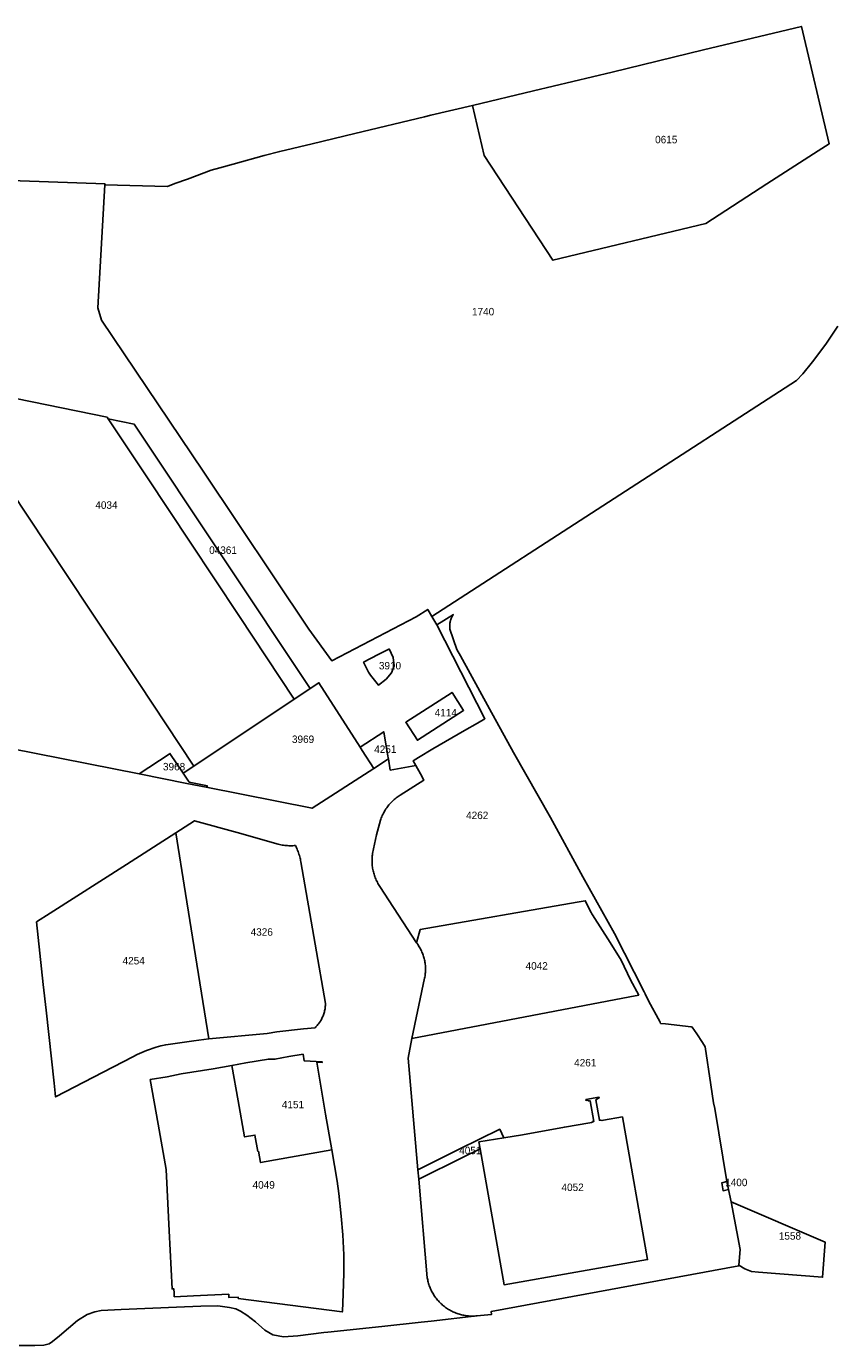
# Model space of a CAD drawing. Header units: metres. Extents: x 89872 to 93080, y 464198 to 466472.
# Tile 11 of 12: x 92341 to 92729, y 464393 to 465029. Entities that reach past the tile are written whole.
import ezdxf

# ---------------------------------------------------------------- set-up
doc = ezdxf.new("R2010")
doc.units = ezdxf.units.M
doc.header["$MEASUREMENT"] = 0
doc.layers.add('CB_---_TZ00018-_tekst 18_18_^2000', color=1, linetype='CONTINUOUS')
doc.layers.add('CI_---_EG01----_perceelsgrens', color=210, linetype='CONTINUOUS')

msp = doc.modelspace()

# ---------------------------------------------------------------- linework, layer by layer
at = {"layer": 'CI_---_EG01----_perceelsgrens', "flags": 128}
for points in [[(92556.080722, 464991.029505), (92561.733719, 464966.889517), (92594.879703, 464916.387542), (92668.529666, 464934.100533), (92698.009651, 464953.155524), (92722.673639, 464969.117516), (92728.014636, 464972.417514), (92714.689643, 465029.083486), (92667.418666, 465017.749491), (92623.524688, 465007.036497), (92585.501707, 464997.962501)], [(92503.616749, 464722.629639), (92505.943748, 464717.898641), (92506.979747, 464716.354642), (92510.758745, 464711.612644), (92514.469743, 464714.516643), (92517.008742, 464717.502641), (92518.393741, 464720.85664), (92517.844742, 464724.974638), (92515.904743, 464729.096636), (92515.724743, 464729.011636), (92510.698745, 464726.389637)], [(92506.979747, 464716.354642), (92510.758745, 464711.612644), (92514.469743, 464714.516643), (92517.008742, 464717.502641), (92518.393741, 464720.85664), (92517.844741, 464724.974638), (92515.904742, 464729.096635), (92515.724742, 464729.011635), (92510.698745, 464726.389637), (92503.616749, 464722.629639), (92505.943747, 464717.898641)], [(92529.575736, 464685.016657), (92551.849724, 464699.42665), (92546.255727, 464708.137646), (92523.958738, 464693.720653)], [(92546.255727, 464708.137646), (92523.958738, 464693.720653), (92529.575735, 464685.016658), (92551.849724, 464699.426651)], [(92515.587743, 464676.046662), (92515.372743, 464677.304662), (92513.337744, 464689.177656), (92501.928749, 464681.788659), (92502.959749, 464680.17966), (92508.562746, 464671.509664)], [(92427.782786, 464662.395669), (92428.299786, 464662.729669), (92428.369786, 464663.149669), (92419.56979, 464664.909668), (92416.711792, 464669.151666), (92410.299795, 464678.669661), (92409.949795, 464678.419661), (92395.507802, 464668.791666), (92418.383791, 464664.258668)], [(92468.236766, 464634.215683), (92467.601766, 464634.231683), (92466.966767, 464634.261683), (92466.331767, 464634.304683), (92465.698767, 464634.362683), (92465.066768, 464634.433683), (92464.436768, 464634.519683), (92463.808768, 464634.618683), (92462.406769, 464634.989683), (92442.708779, 464640.51768), (92422.209789, 464646.283677), (92413.128794, 464640.47268), (92389.315805, 464625.235688), (92352.513824, 464601.6977), (92345.951827, 464597.485702), (92349.273825, 464567.270717), (92350.616825, 464555.003723), (92354.488823, 464519.822741), (92355.027823, 464514.911743), (92355.212822, 464513.158744), (92373.460813, 464522.695739), (92392.394804, 464532.528734), (92394.579803, 464533.579734), (92396.791802, 464534.566733), (92399.021801, 464535.491733), (92403.591798, 464537.104732), (92405.907797, 464537.792732), (92408.273796, 464538.265731), (92421.864789, 464540.14173), (92429.002786, 464541.13573), (92457.123772, 464543.712729), (92461.808769, 464544.516728), (92474.711763, 464545.916728), (92480.28476, 464546.512727), (92480.63776, 464546.866727), (92480.98076, 464547.231727), (92481.311759, 464547.606727), (92481.630759, 464547.991726), (92481.938759, 464548.386726), (92482.233759, 464548.790726), (92482.517759, 464549.202726), (92482.787759, 464549.623726), (92483.045759, 464550.052725), (92483.289758, 464550.489725), (92483.520758, 464550.933725), (92483.737758, 464551.383725), (92483.941758, 464551.840725), (92484.130758, 464552.303724), (92484.306758, 464552.772724), (92484.467758, 464553.246724), (92484.614758, 464553.724724), (92484.746758, 464554.207723), (92484.863758, 464554.693723), (92484.965758, 464555.183723), (92485.053758, 464555.675723), (92485.125758, 464556.171722), (92485.183757, 464556.668722), (92485.225757, 464557.166722), (92485.252757, 464557.666722), (92485.264757, 464558.166721), (92480.28876, 464586.783707), (92473.402763, 464626.409687), (92473.288763, 464627.040687), (92473.158763, 464627.669687), (92473.014764, 464628.294686), (92472.855764, 464628.916686), (92472.681764, 464629.534686), (92472.493764, 464630.147685), (92472.291764, 464630.756685), (92472.074764, 464631.360685), (92471.842764, 464631.958684), (92471.597764, 464632.551684), (92471.338764, 464633.138684), (92471.065765, 464633.719684), (92470.778765, 464634.293683), (92470.143765, 464634.253683), (92469.508765, 464634.226683), (92468.872766, 464634.214683)], [(92526.917736, 464541.34973), (92632.010684, 464561.44272), (92636.230682, 464562.249719), (92632.296684, 464569.601715), (92627.798686, 464579.036711), (92622.436689, 464587.622706), (92614.026693, 464600.8957), (92613.721693, 464601.3627), (92613.294693, 464601.989699), (92610.504695, 464607.670696), (92606.605696, 464606.991697), (92530.980734, 464593.814703), (92529.157735, 464587.496707), (92529.429735, 464587.080707), (92529.868735, 464586.406707), (92530.177735, 464585.939707), (92530.472735, 464585.465708), (92530.756734, 464584.982708), (92531.026734, 464584.492708), (92531.283734, 464583.995708), (92531.526734, 464583.492709), (92531.756734, 464582.982709), (92531.973734, 464582.466709), (92532.175734, 464581.944709), (92532.363734, 464581.41771), (92532.538734, 464580.88671), (92532.698733, 464580.35071), (92532.843733, 464579.81071), (92532.975733, 464579.266711), (92533.091733, 464578.719711), (92533.193733, 464578.169711), (92533.280733, 464577.616711), (92533.352733, 464577.061712), (92533.410733, 464576.505712), (92533.453733, 464575.947712), (92533.480733, 464575.388713), (92533.493733, 464574.829713), (92533.491733, 464574.269713), (92533.474733, 464573.710713), (92533.441733, 464573.152714), (92533.394733, 464572.594714), (92533.333733, 464572.038714), (92533.256733, 464571.484715), (92533.164733, 464570.932715), (92533.058733, 464570.383715)], [(92408.990796, 464522.871739), (92400.8368, 464521.49974), (92404.619798, 464499.99975), (92408.439796, 464478.139761), (92408.908796, 464468.420766), (92409.956795, 464448.595776), (92411.363794, 464420.59879), (92412.184794, 464420.66179), (92412.265794, 464418.546791), (92412.370794, 464416.882792), (92421.642789, 464417.307792), (92438.646781, 464418.098791), (92438.709781, 464416.472792), (92443.167778, 464416.734792), (92443.202778, 464416.036792), (92493.378753, 464409.562796), (92493.399753, 464409.816796), (92493.767753, 464418.340791), (92494.088753, 464428.272786), (92494.063753, 464437.075782), (92493.557753, 464446.704777), (92492.849754, 464455.770773), (92491.673754, 464466.676767), (92490.923755, 464472.594764), (92488.336756, 464487.593757), (92485.350757, 464504.912748), (92481.07976, 464529.914736), (92483.684758, 464529.775736), (92483.707758, 464530.037735), (92475.018763, 464530.532735), (92474.468763, 464533.725734), (92467.684766, 464532.576734), (92460.90577, 464531.427735), (92460.92377, 464531.323735), (92459.62277, 464531.396735), (92457.791771, 464531.418735), (92446.855777, 464529.536736), (92440.16878, 464528.353736), (92431.158784, 464526.760737), (92415.765792, 464524.216738)], [(92559.79072, 464488.179756), (92571.333714, 464422.606789), (92640.52268, 464434.794783), (92628.414686, 464503.510748), (92619.28769, 464501.924749), (92618.621691, 464501.781749), (92617.876691, 464501.907749), (92617.864691, 464501.994749), (92617.291691, 464501.886749), (92615.499692, 464511.745744), (92615.940692, 464511.824744), (92615.921692, 464511.917744), (92616.495692, 464512.428744), (92617.140691, 464512.506744), (92617.052691, 464513.035743), (92610.777695, 464511.979744), (92610.892694, 464511.456744), (92611.445694, 464511.562744), (92612.123694, 464511.253744), (92612.146694, 464511.155744), (92612.803694, 464511.279744), (92614.626693, 464501.383749), (92614.040693, 464501.272749), (92614.061693, 464501.200749), (92613.418693, 464500.79575), (92612.728694, 464500.68375), (92600.4167, 464498.603751), (92580.17971, 464494.919752), (92571.228714, 464493.448753), (92559.21072, 464491.472754)], [(92530.207735, 464473.547763), (92551.607724, 464484.135758), (92559.79072, 464488.179756), (92559.210721, 464491.472754), (92571.228715, 464493.448753), (92569.228716, 464497.599751), (92549.727725, 464487.945756), (92529.813735, 464478.098761)], [(92679.57966, 464468.464766), (92678.768661, 464472.372764), (92676.240662, 464471.725764), (92676.922661, 464467.943766)], [(92684.491657, 464432.106784), (92687.365656, 464430.251785), (92690.577654, 464429.073786), (92693.969653, 464428.631786), (92724.854637, 464426.223787), (92726.106637, 464443.207779), (92680.822659, 464462.543769), (92685.069657, 464439.58978)]]:
    msp.add_lwpolyline(points, close=True, dxfattribs=at)
for points in [[(92556.080722, 464991.029504), (92536.098732, 464986.233507), (92532.939733, 464985.542507), (92499.48875, 464977.476511), (92478.79876, 464972.452514), (92463.224768, 464968.819516), (92455.682772, 464966.837516), (92440.763779, 464962.723519), (92434.351783, 464960.937519), (92430.211785, 464959.73352), (92418.77079, 464955.451522), (92412.704793, 464953.403523), (92409.154795, 464951.887524), (92378.98181, 464952.748524)], [(92284.695533, 464860.152202), (92379.978956, 464840.733342), (92380.54481, 464839.88258), (92393.079804, 464837.319581), (92477.879761, 464709.979645), (92482.079759, 464712.779644), (92501.928749, 464681.788659), (92513.337744, 464689.177655), (92515.372743, 464677.304661), (92515.587743, 464676.046662), (92516.509742, 464670.667665), (92528.847736, 464672.825664), (92527.534737, 464675.193662), (92530.139735, 464676.749662), (92536.979732, 464680.86966), (92552.329724, 464689.679655), (92558.548721, 464693.320653), (92562.147719, 464695.427652), (92538.970731, 464740.66663), (92536.579732, 464744.715628), (92534.572733, 464748.114626), (92528.979736, 464744.559628), (92488.345756, 464723.284638), (92477.316762, 464738.605631), (92426.326787, 464814.708593), (92377.354812, 464887.484556), (92375.587813, 464893.489553), (92378.981811, 464952.748524), (92379.006811, 464953.187523), (92296.929852, 464956.089522)], [(92732.259634, 464884.629558), (92726.499637, 464875.940563), (92720.07964, 464867.429567), (92715.289643, 464861.64057), (92712.212644, 464858.367571), (92536.579732, 464744.715628), (92538.970731, 464740.66663), (92546.896727, 464745.573628), (92546.684727, 464745.271628), (92546.484727, 464744.961628), (92546.296727, 464744.643628), (92546.122727, 464744.318628), (92545.961727, 464743.986629), (92545.813727, 464743.648629), (92545.680727, 464743.304629), (92545.560727, 464742.955629), (92545.454728, 464742.602629), (92545.363728, 464742.24463), (92545.286728, 464741.88363), (92545.224728, 464741.52063), (92545.177728, 464741.15463), (92545.144728, 464740.78663), (92545.127728, 464740.41863), (92545.124728, 464740.049631), (92545.136728, 464739.680631), (92545.163728, 464739.312631), (92545.204728, 464738.946631), (92545.261728, 464738.581631), (92548.602726, 464728.849636), (92550.376725, 464725.689638), (92564.313718, 464700.135651), (92575.916712, 464679.113661), (92593.758703, 464647.751677), (92609.236696, 464619.295691), (92624.540688, 464591.881705), (92638.919681, 464563.881719), (92639.404681, 464562.856719), (92640.98168, 464559.523721), (92646.537677, 464549.139726), (92646.752677, 464548.567726), (92649.073676, 464548.307726), (92661.546669, 464546.912727), (92662.053669, 464546.855727), (92664.215668, 464543.538729), (92666.974667, 464539.307731), (92668.272666, 464537.316732), (92671.020665, 464518.941741), (92672.317664, 464510.272745), (92672.918664, 464507.532747), (92678.768661, 464472.372764), (92679.57966, 464468.464766), (92680.82266, 464462.543769)], [(92380.54481, 464839.88258), (92399.410801, 464811.536594), (92419.982791, 464780.52361), (92443.486779, 464745.211628), (92470.219765, 464704.859648)], [(92421.792789, 464672.542664), (92395.069803, 464712.879644), (92371.539814, 464748.229626), (92350.969825, 464779.239611), (92324.678838, 464818.741591)], [(92416.711792, 464669.151667), (92482.079759, 464712.779644)], [(92529.157735, 464587.496707), (92511.489744, 464614.541693), (92511.163744, 464615.040693), (92510.851745, 464615.548693), (92510.553745, 464616.065692), (92510.268745, 464616.589692), (92509.998745, 464617.120692), (92509.741745, 464617.659692), (92509.500745, 464618.204691), (92509.273745, 464618.755691), (92509.061746, 464619.312691), (92508.864746, 464619.875691), (92508.682746, 464620.44369), (92508.516746, 464621.01669), (92508.365746, 464621.59269), (92508.229746, 464622.173689), (92508.109746, 464622.757689), (92508.005746, 464623.344689), (92507.916746, 464623.934688), (92507.843746, 464624.526688), (92507.787746, 464625.119688), (92507.746746, 464625.714688), (92507.721746, 464626.310687), (92507.712746, 464626.906687), (92507.719746, 464627.502687), (92507.742746, 464628.098686), (92507.781746, 464628.693686), (92507.836746, 464629.287686), (92507.906746, 464629.879686), (92507.993746, 464630.469685), (92509.854745, 464639.402681), (92511.767744, 464646.524677), (92511.967744, 464647.094677), (92512.182744, 464647.659677), (92512.412744, 464648.219676), (92512.657744, 464648.771676), (92512.916744, 464649.318676), (92513.189743, 464649.857676), (92513.476743, 464650.389675), (92513.777743, 464650.913675), (92514.092743, 464651.429675), (92514.421743, 464651.937674), (92514.762743, 464652.435674), (92515.117743, 464652.925674), (92515.484742, 464653.405674), (92515.864742, 464653.875674), (92516.256742, 464654.336673), (92516.660742, 464654.785673), (92517.076742, 464655.224673), (92517.503741, 464655.652673), (92517.941741, 464656.068672), (92518.391741, 464656.473672), (92518.850741, 464656.866672), (92519.32074, 464657.246672), (92519.79974, 464657.614672), (92520.28974, 464657.970671), (92520.78774, 464658.312671), (92521.294739, 464658.641671), (92532.676734, 464665.819668), (92531.036735, 464668.877666), (92528.847736, 464672.825664), (92516.509742, 464670.667665), (92515.587742, 464676.046662), (92508.562746, 464671.509665), (92478.797761, 464652.285674), (92427.782786, 464662.395669), (92418.383791, 464664.258668), (92395.507802, 464668.791666), (92295.952852, 464688.520656)], [(92413.128793, 464640.47268), (92417.80293, 464611.250834), (92422.636853, 464581.213307), (92429.002785, 464541.13573)], [(92536.136732, 464405.117798), (92558.223721, 464407.647797), (92557.658721, 464407.598797), (92557.091722, 464407.563797), (92556.524722, 464407.544797), (92555.957722, 464407.538797), (92555.389722, 464407.548797), (92554.822723, 464407.572797), (92554.256723, 464407.610797), (92553.691723, 464407.664797), (92553.128724, 464407.732797), (92552.566724, 464407.814797), (92552.007724, 464407.911797), (92551.450724, 464408.022796), (92550.897725, 464408.147796), (92550.347725, 464408.287796), (92549.801725, 464408.441796), (92549.259725, 464408.609796), (92548.721726, 464408.791796), (92548.188726, 464408.987796), (92547.661726, 464409.196796), (92547.139727, 464409.419796), (92546.610727, 464409.662796), (92546.088727, 464409.918796), (92545.573727, 464410.189795), (92545.065728, 464410.473795), (92544.565728, 464410.770795), (92544.072728, 464411.080795), (92543.588728, 464411.403795), (92543.113729, 464411.739795), (92542.647729, 464412.087794), (92542.190729, 464412.447794), (92541.743729, 464412.820794), (92541.306729, 464413.204794), (92540.87973, 464413.599794), (92540.46373, 464414.006793), (92540.05773, 464414.423793), (92539.66373, 464414.851793), (92539.28073, 464415.289793), (92538.909731, 464415.737793), (92538.550731, 464416.195792), (92538.210731, 464416.653792), (92537.882731, 464417.119792), (92537.566731, 464417.594792), (92537.263731, 464418.076791), (92536.972732, 464418.567791), (92536.694732, 464419.065791), (92536.429732, 464419.570791), (92536.177732, 464420.08179), (92535.939732, 464420.59979), (92535.714732, 464421.12379), (92535.503732, 464421.65379), (92535.306732, 464422.188789), (92535.122733, 464422.727789), (92534.953733, 464423.272789), (92534.798733, 464423.821789), (92534.657733, 464424.373788), (92534.531733, 464424.929788), (92534.419733, 464425.488788), (92534.322733, 464426.050787), (92530.207735, 464473.547764), (92529.813735, 464478.098761), (92525.160737, 464531.811735), (92526.917737, 464541.34973)], [(92440.16878, 464528.353736), (92443.214022, 464511.291377), (92446.287273, 464493.92401), (92451.275774, 464494.806753), (92452.691773, 464486.901756), (92452.971773, 464486.958757), (92453.954773, 464481.53276), (92488.336307, 464487.596358)], [(92684.470658, 464431.834785), (92565.203718, 464409.771796), (92565.345718, 464408.357796), (92558.223721, 464407.647797)], [(92337.706831, 464393.343804), (92345.243827, 464393.307804), (92349.578825, 464393.539804), (92352.027824, 464394.179803), (92353.765823, 464395.337803), (92357.117822, 464398.041801), (92365.684817, 464405.481798), (92370.482815, 464408.365796), (92374.061813, 464409.524796), (92377.183811, 464410.198795), (92386.816807, 464410.737795), (92413.431793, 464411.762795), (92425.197787, 464412.355794), (92433.462783, 464412.423794), (92438.942781, 464411.708795), (92442.028779, 464411.033795), (92444.337778, 464409.880796), (92447.357776, 464407.968796), (92451.564774, 464404.708798), (92456.010772, 464400.7258), (92459.90577, 464398.572801), (92465.061768, 464397.613802), (92471.918764, 464397.992801), (92484.518758, 464399.584801), (92486.385757, 464399.820801), (92512.391744, 464402.516799), (92531.314734, 464404.565798), (92536.136732, 464405.117798)]]:
    msp.add_lwpolyline(points, dxfattribs=at)

# ---------------------------------------------------------------- texts
at = {"layer": 'CB_---_TZ00018-_tekst 18_18_^2000'}
for s, p in [('0615', (92644.152344, 464972.75)), ('1740', (92555.882813, 464889.8125)), ('4034', (92374.34375, 464796.59375)), ('04361', (92429.210938, 464774.859375)), ('3910', (92511.007813, 464719.1875)), ('4114', (92537.910156, 464696.5625)), ('3969', (92469.109375, 464683.735092)), ('4251', (92508.757813, 464678.921875)), ('3968', (92406.949219, 464670.53125)), ('4262', (92553.046875, 464647.0625)), ('4326', (92449.195313, 464590.84375)), ('4254', (92387.476563, 464577.015625)), ('4042', (92581.722656, 464574.5)), ('4261', (92605.117188, 464527.859375)), ('4151', (92464.25, 464507.671875)), ('4051', (92549.722656, 464485.5625)), ('4049', (92450.132813, 464468.96875)), ('1400', (92677.914063, 464470.140625)), ('4052', (92599.039063, 464467.8125)), ('1558', (92703.765625, 464444.375))]:
    msp.add_text(s, height=3.6, dxfattribs=at).set_placement(p)

doc.saveas('drawing.dxf')
